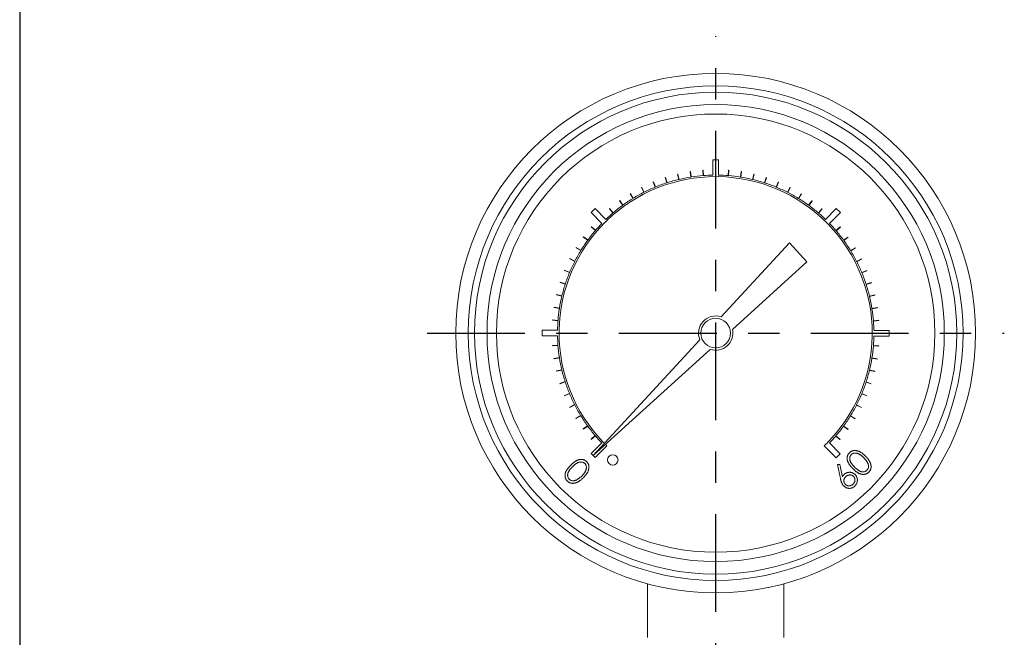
# Model space of a CAD drawing. Extents: x 894.9 to 905.9, y -8.5 to -0.5.
# Tile 2 of 10: x 894.9 to 898.1, y -4.4 to -2.5. Entities that reach past the tile are written whole.
import ezdxf

# ---------------------------------------------------------------- set-up
doc = ezdxf.new("R2010")
doc.units = 0
doc.header["$LTSCALE"] = 0.25
doc.header["$MEASUREMENT"] = 0
doc.linetypes.add('CENTER', pattern=[2, 1.25, -0.25, 0.25, -0.25])
doc.layers.get('0').update_dxf_attribs({"linetype": 'CONTINUOUS'})
doc.layers.get('DEFPOINTS').update_dxf_attribs({"linetype": 'CONTINUOUS'})
doc.layers.add('CENTER', color=40, linetype='CENTER')

msp = doc.modelspace()

# ---------------------------------------------------------------- linework, layer by layer
at = {"color": 7, "linetype": 'Continuous', "lineweight": 15}
for p, q in [((897.1224, -2.9029), (897.1224, -2.9516)), ((897.1405, -2.9029), (897.1224, -2.9029)), ((897.1405, -2.9516), (897.1405, -2.9029)), ((897.0103, -2.9482), (897.0093, -2.9485)), ((897.0093, -2.9485), (897.0134, -2.9655)), ((897.0144, -2.9652), (897.0103, -2.9482)), ((897.0505, -2.9403), (897.0496, -2.9405)), ((897.0496, -2.9405), (897.0523, -2.9577)), ((897.0533, -2.9576), (897.0505, -2.9403)), ((897.0913, -2.9356), (897.0903, -2.9356)), ((897.0903, -2.9356), (897.0917, -2.9531)), ((897.0927, -2.953), (897.0913, -2.9356)), ((897.1723, -2.9356), (897.1709, -2.9531)), ((897.1719, -2.9532), (897.1733, -2.9357)), ((897.1733, -2.9357), (897.1723, -2.9356)), ((897.213, -2.9405), (897.2103, -2.9577)), ((897.2113, -2.9579), (897.214, -2.9406)), ((897.214, -2.9406), (897.213, -2.9405)), ((897.2533, -2.9485), (897.2492, -2.9655)), ((897.2502, -2.9657), (897.2542, -2.9487)), ((897.2542, -2.9487), (897.2533, -2.9485)), ((896.9323, -2.9734), (896.9313, -2.9738)), ((896.9313, -2.9738), (896.938, -2.99)), ((896.939, -2.9896), (896.9323, -2.9734)), ((896.9708, -2.9593), (896.9698, -2.9596)), ((896.9698, -2.9596), (896.9752, -2.9762)), ((896.9762, -2.9759), (896.9708, -2.9593)), ((897.1321, -2.9565), (897.1405, -2.9567)), ((897.1405, -2.9567), (897.1405, -2.9566)), ((897.2928, -2.9596), (897.2874, -2.9762)), ((897.2883, -2.9766), (897.2937, -2.9599)), ((897.2937, -2.9599), (897.2928, -2.9596)), ((897.3312, -2.9738), (897.3246, -2.99)), ((897.3255, -2.9903), (897.3322, -2.9742)), ((897.3322, -2.9742), (897.3312, -2.9738)), ((896.8591, -3.0105), (896.8583, -3.011)), ((896.8583, -3.011), (896.8674, -3.0259)), ((896.8683, -3.0254), (896.8591, -3.0105)), ((896.895, -2.9905), (896.8941, -2.991)), ((896.8941, -2.991), (896.902, -3.0066)), ((896.9029, -3.0061), (896.895, -2.9905)), ((897.3685, -2.991), (897.3606, -3.0066)), ((897.3615, -3.007), (897.3694, -2.9914)), ((897.3694, -2.9914), (897.3685, -2.991)), ((897.4043, -3.011), (897.3952, -3.0259)), ((897.396, -3.0265), (897.4052, -3.0115)), ((897.4052, -3.0115), (897.4043, -3.011)), ((896.825, -3.0332), (896.8242, -3.0338)), ((896.8242, -3.0338), (896.8345, -3.048)), ((896.8353, -3.0474), (896.825, -3.0332)), ((897.4384, -3.0338), (897.4281, -3.048)), ((897.4289, -3.0486), (897.4392, -3.0344)), ((897.4392, -3.0344), (897.4384, -3.0338)), ((896.7463, -3.0585), (896.7335, -3.0714)), ((896.7335, -3.0714), (896.7679, -3.1058)), ((896.7807, -3.093), (896.7463, -3.0585)), ((896.7927, -3.0586), (896.792, -3.0592)), ((896.792, -3.0592), (896.8033, -3.0725)), ((896.8041, -3.0719), (896.7927, -3.0586)), ((897.4706, -3.0592), (897.4593, -3.0725)), ((897.46, -3.0732), (897.4714, -3.0599)), ((897.4714, -3.0599), (897.4706, -3.0592)), ((897.5165, -3.0587), (897.482, -3.0932)), ((897.4948, -3.106), (897.5293, -3.0715)), ((897.5293, -3.0715), (897.5165, -3.0587)), ((896.7783, -3.1024), (896.7844, -3.0966)), ((896.7844, -3.0966), (896.7843, -3.0965)), ((897.4854, -3.1035), (897.4912, -3.1096)), ((897.4912, -3.1096), (897.4913, -3.1095)), ((896.7346, -3.1164), (896.734, -3.1172)), ((896.734, -3.1172), (896.7473, -3.1286)), ((896.7479, -3.1278), (896.7346, -3.1164)), ((897.5286, -3.1172), (897.5153, -3.1286)), ((897.516, -3.1293), (897.5293, -3.118)), ((897.5293, -3.118), (897.5286, -3.1172)), ((896.7092, -3.1486), (896.7086, -3.1494)), ((896.7086, -3.1494), (896.7227, -3.1597)), ((896.7233, -3.1589), (896.7092, -3.1486)), ((897.3671, -3.1681), (897.1489, -3.4046)), ((897.4225, -3.2292), (897.3671, -3.1681)), ((897.554, -3.1494), (897.5399, -3.1597)), ((897.5404, -3.1605), (897.5546, -3.1502)), ((897.5546, -3.1502), (897.554, -3.1494)), ((896.6863, -3.1827), (896.6858, -3.1835)), ((896.6858, -3.1835), (896.7007, -3.1927)), ((896.7012, -3.1918), (896.6863, -3.1827)), ((897.5768, -3.1835), (897.5619, -3.1927)), ((897.5624, -3.1935), (897.5773, -3.1844)), ((897.5773, -3.1844), (897.5768, -3.1835)), ((896.6662, -3.2184), (896.6658, -3.2193)), ((896.6658, -3.2193), (896.6813, -3.2273)), ((896.6818, -3.2264), (896.6662, -3.2184)), ((897.1848, -3.4446), (897.4225, -3.2292)), ((897.5968, -3.2193), (897.5813, -3.2273)), ((897.5817, -3.2282), (897.5973, -3.2202)), ((897.5973, -3.2202), (897.5968, -3.2193)), ((896.649, -3.2557), (896.6486, -3.2566)), ((896.6486, -3.2566), (896.6647, -3.2633)), ((896.6651, -3.2623), (896.649, -3.2557)), ((897.614, -3.2566), (897.5979, -3.2633)), ((897.5982, -3.2642), (897.6144, -3.2575)), ((897.6144, -3.2575), (897.614, -3.2566)), ((896.6347, -3.2941), (896.6344, -3.2951)), ((896.6344, -3.2951), (896.651, -3.3005)), ((896.6513, -3.2995), (896.6347, -3.2941)), ((897.6282, -3.2951), (897.6116, -3.3005)), ((897.6119, -3.3014), (897.6285, -3.296)), ((897.6285, -3.296), (897.6282, -3.2951)), ((896.6235, -3.3336), (896.6232, -3.3346)), ((896.6232, -3.3346), (896.6403, -3.3386)), ((896.6405, -3.3377), (896.6235, -3.3336)), ((897.6394, -3.3346), (897.6223, -3.3386)), ((897.6226, -3.3396), (897.6396, -3.3355)), ((897.6396, -3.3355), (897.6394, -3.3346)), ((896.6154, -3.3738), (896.6152, -3.3748)), ((896.6152, -3.3748), (896.6325, -3.3775)), ((896.6327, -3.3765), (896.6154, -3.3738)), ((897.6474, -3.3748), (897.6301, -3.3775)), ((897.6302, -3.3785), (897.6475, -3.3758)), ((897.6475, -3.3758), (897.6474, -3.3748)), ((896.6105, -3.4145), (896.6104, -3.4155)), ((896.6104, -3.4155), (896.6279, -3.4169)), ((896.6279, -3.4159), (896.6105, -3.4145)), ((897.6522, -3.4155), (897.6347, -3.4169)), ((897.6348, -3.4179), (897.6523, -3.4165)), ((897.6523, -3.4165), (897.6522, -3.4155)), ((896.5776, -3.4474), (896.5776, -3.4655)), ((896.6264, -3.4474), (896.5776, -3.4474)), ((896.6313, -3.4557), (896.6315, -3.4474)), ((896.6315, -3.4474), (896.6314, -3.4474)), ((897.6313, -3.4573), (897.6311, -3.4657)), ((897.685, -3.4476), (897.6362, -3.4476)), ((897.685, -3.4657), (897.685, -3.4476)), ((896.5776, -3.4655), (896.6264, -3.4655)), ((897.0809, -3.4782), (896.7397, -3.8479)), ((897.6311, -3.4657), (897.6312, -3.4657)), ((897.6362, -3.4657), (897.685, -3.4657)), ((896.6278, -3.4951), (896.6103, -3.4965)), ((896.6103, -3.4965), (896.6104, -3.4975)), ((896.6104, -3.4975), (896.6279, -3.4961)), ((896.7397, -3.8479), (897.1142, -3.5086)), ((897.6522, -3.4975), (897.6347, -3.4961)), ((897.6347, -3.4971), (897.6521, -3.4985)), ((897.6521, -3.4985), (897.6522, -3.4975)), ((896.6324, -3.5345), (896.6151, -3.5373)), ((896.6151, -3.5373), (896.6152, -3.5383)), ((896.6152, -3.5383), (896.6325, -3.5355)), ((897.6299, -3.5365), (897.6472, -3.5392)), ((897.6474, -3.5383), (897.6301, -3.5355)), ((897.6472, -3.5392), (897.6474, -3.5383)), ((896.64, -3.5734), (896.623, -3.5775)), ((896.623, -3.5775), (896.6232, -3.5785)), ((896.6232, -3.5785), (896.6403, -3.5744)), ((897.6221, -3.5754), (897.6391, -3.5795)), ((897.6394, -3.5785), (897.6223, -3.5744)), ((897.6391, -3.5795), (897.6394, -3.5785)), ((896.6507, -3.6116), (896.6341, -3.617)), ((896.6344, -3.618), (896.651, -3.6126)), ((897.6113, -3.6135), (897.6279, -3.6189)), ((897.6282, -3.618), (897.6116, -3.6126)), ((896.6341, -3.617), (896.6344, -3.618)), ((897.6279, -3.6189), (897.6282, -3.618)), ((896.6644, -3.6489), (896.6482, -3.6556)), ((896.6482, -3.6556), (896.6486, -3.6565)), ((896.6486, -3.6565), (896.6647, -3.6498)), ((897.5975, -3.6507), (897.6136, -3.6574)), ((897.614, -3.6565), (897.5979, -3.6498)), ((897.6136, -3.6574), (897.614, -3.6565)), ((896.6809, -3.6849), (896.6653, -3.6928)), ((896.6653, -3.6928), (896.6658, -3.6937)), ((896.6658, -3.6937), (896.6813, -3.6858)), ((897.5808, -3.6867), (897.5964, -3.6946)), ((897.5968, -3.6937), (897.5813, -3.6858)), ((897.5964, -3.6946), (897.5968, -3.6937)), ((896.7002, -3.7195), (896.6853, -3.7287)), ((896.6853, -3.7287), (896.6858, -3.7295)), ((896.6858, -3.7295), (896.7007, -3.7204)), ((897.5614, -3.7212), (897.5763, -3.7304)), ((897.5768, -3.7295), (897.5619, -3.7204)), ((897.5763, -3.7304), (897.5768, -3.7295)), ((896.7222, -3.7525), (896.708, -3.7628)), ((896.708, -3.7628), (896.7086, -3.7636)), ((896.7086, -3.7636), (896.7227, -3.7534)), ((897.5393, -3.7542), (897.5534, -3.7644)), ((897.554, -3.7636), (897.5399, -3.7534)), ((897.5534, -3.7644), (897.554, -3.7636)), ((896.7466, -3.7837), (896.7333, -3.7951)), ((896.7333, -3.7951), (896.734, -3.7959)), ((896.734, -3.7959), (896.7473, -3.7845)), ((896.7714, -3.8035), (896.7713, -3.8035)), ((896.7762, -3.8085), (896.7714, -3.8035)), ((897.5147, -3.7853), (897.528, -3.7966)), ((897.5286, -3.7959), (897.5153, -3.7845)), ((897.528, -3.7966), (897.5286, -3.7959)), ((896.7678, -3.8071), (896.7333, -3.8415)), ((896.7461, -3.8543), (896.7839, -3.8166)), ((896.7839, -3.8166), (896.7795, -3.8119)), ((897.4843, -3.8106), (897.4782, -3.8164)), ((897.4782, -3.8164), (897.5163, -3.8545)), ((897.4849, -3.8101), (897.4843, -3.8106)), ((897.5291, -3.8417), (897.4947, -3.8072)), ((896.7333, -3.8415), (896.7461, -3.8543)), ((897.5163, -3.8545), (897.5291, -3.8417)), ((897.5203, -3.8767), (897.5275, -3.8758)), ((897.5296, -3.9212), (897.5203, -3.8767)), ((897.5275, -3.8758), (897.5358, -3.9152)), ((896.9138, -4.4285), (896.9138, -4.2575)), ((897.3488, -4.4285), (897.3488, -4.2575))]:
    msp.add_line(p, q, dxfattribs=at)
for centre, radius in [((897.1313, -3.4565), 0.83), ((897.1313, -3.4565), 0.79), ((897.1313, -3.4565), 0.77), ((897.1313, -3.4565), 0.73), ((897.1313, -3.4565), 0.7), ((897.1313, -3.4565), 0.0474), ((896.8028, -3.8616), 0.0167)]:
    msp.add_circle(centre, radius, dxfattribs=at)
for radius, start, end in [(0.505, 94.5, 98.8865), (0.505, 91.0148, 94.3865), (0.505, 85.5, 88.9597), (0.505, 81, 85.3865), (0.5, 89.9073, 133.9493), (0.505, 108, 112.3865), (0.505, 103.5, 107.8865), (0.505, 99, 103.3865), (0.5, 44.9073, 88.9493), (0.505, 76.5, 80.8865), (0.505, 72, 76.3865), (0.505, 67.5, 71.8865), (0.505, 117, 121.3865), (0.505, 112.5, 116.8865), (0.505, 63, 67.3865), (0.505, 58.5, 62.8865), (0.505, 126, 130.3865), (0.505, 121.5, 125.8865), (0.505, 54, 58.3865), (0.505, 49.5, 53.8865), (0.505, 130.5, 133.9597), (0.505, 46.0148, 49.3865), (0.5, 134.9073, 178.9493), (0.505, 136.0148, 139.3865), (0.5, 359.9073, 43.9493), (0.505, 40.5, 43.9597), (0.505, 139.5, 143.8865), (0.505, 36, 40.3865), (0.505, 144, 148.3865), (0.505, 31.5, 35.8865), (0.505, 148.5, 152.8865), (0.505, 27, 31.3865), (0.505, 153, 157.3865), (0.505, 22.5, 26.8865), (0.505, 157.5, 161.8865), (0.505, 18, 22.3865), (0.505, 162, 166.3865), (0.505, 13.5, 17.8865), (0.505, 166.5, 170.8865), (0.505, 9, 13.3865), (0.505, 171, 175.3865), (0.505, 4.5, 8.8865), (0.505, 175.5, 178.9597), (0.0548, 71.306, 203.2895), (0.505, 1.0148, 4.3865), (0.5, 179.9073, 223.9493), (0.0548, 251.8112, 12.5527), (0.505, 181.0148, 184.3865), (0.5, 315, 358.9493), (0.505, 355.5, 358.9597), (0.505, 184.5, 188.8865), (0.505, 351, 355.3865), (0.505, 189, 193.3865), (0.505, 346.5, 350.8865), (0.505, 193.5, 197.8865), (0.505, 342, 346.3865), (0.505, 198, 202.3865), (0.505, 337.5, 341.8865), (0.505, 202.5, 206.8865), (0.505, 333, 337.3865), (0.505, 207, 211.3865), (0.505, 328.5, 332.8865), (0.505, 211.5, 215.8865), (0.505, 324, 328.3865), (0.505, 216, 220.3865), (0.505, 319.5, 323.8865), (0.505, 220.5, 223.9597), (0.505, 316.0148, 319.3865)]:
    msp.add_arc((897.1313, -3.4565), radius, start, end, dxfattribs=at)
for points, knots in [([(897.5581, -3.8389), (897.5586, -3.8384), (897.5595, -3.8375), (897.5611, -3.8363), (897.5627, -3.8352), (897.5643, -3.8342), (897.5661, -3.8334), (897.5679, -3.8327), (897.5698, -3.8322), (897.5717, -3.8318), (897.5737, -3.8315), (897.5758, -3.8315), (897.5779, -3.8316), (897.58, -3.8318), (897.5822, -3.8322), (897.5844, -3.8328), (897.5867, -3.8335), (897.589, -3.8344), (897.5914, -3.8355), (897.5938, -3.8368), (897.5963, -3.8384), (897.5988, -3.8402), (897.6014, -3.8422), (897.604, -3.8444), (897.6067, -3.8469), (897.6085, -3.8486), (897.6094, -3.8495)], [0, 0, 0, 0, 0.033788, 0.067194, 0.099862, 0.132567, 0.165151, 0.197913, 0.231319, 0.265083, 0.299255, 0.334399, 0.369943, 0.406284, 0.444064, 0.482998, 0.523354, 0.565537, 0.609613, 0.656391, 0.705885, 0.758325, 0.813832, 0.872795, 0.934722, 1, 1, 1, 1]), ([(896.6687, -3.8784), (896.6697, -3.8775), (896.6715, -3.8757), (896.6743, -3.8731), (896.677, -3.8708), (896.6796, -3.8688), (896.6822, -3.8669), (896.6846, -3.8653), (896.687, -3.864), (896.6892, -3.8629), (896.6914, -3.862), (896.6936, -3.8612), (896.6958, -3.8607), (896.6979, -3.8603), (896.6999, -3.86), (896.702, -3.8599), (896.704, -3.86), (896.706, -3.8602), (896.7079, -3.8606), (896.7098, -3.8612), (896.7116, -3.8618), (896.7133, -3.8626), (896.7149, -3.8635), (896.7165, -3.8646), (896.718, -3.8658), (896.719, -3.8667), (896.7194, -3.8672)], [0, 0, 0, 0, 0.068595, 0.133246, 0.194313, 0.251279, 0.304513, 0.354235, 0.400481, 0.443411, 0.484015, 0.523252, 0.561042, 0.5979, 0.633518, 0.668314, 0.702496, 0.736685, 0.770293, 0.803437, 0.835913, 0.86846, 0.900847, 0.933467, 0.966258, 1, 1, 1, 1]), ([(897.5694, -3.8895), (897.5685, -3.8886), (897.5666, -3.8868), (897.5641, -3.884), (897.5618, -3.8813), (897.5597, -3.8786), (897.5578, -3.8761), (897.5563, -3.8737), (897.5549, -3.8713), (897.5538, -3.8691), (897.5529, -3.8668), (897.5522, -3.8647), (897.5516, -3.8625), (897.5512, -3.8604), (897.551, -3.8583), (897.5509, -3.8563), (897.551, -3.8543), (897.5512, -3.8523), (897.5516, -3.8504), (897.5521, -3.8485), (897.5527, -3.8467), (897.5536, -3.845), (897.5545, -3.8434), (897.5555, -3.8418), (897.5567, -3.8403), (897.5576, -3.8393), (897.5581, -3.8389)], [0, 0, 0, 0, 0.068595, 0.133246, 0.194313, 0.251279, 0.304513, 0.354235, 0.400481, 0.443411, 0.484015, 0.523252, 0.561042, 0.5979, 0.633518, 0.668314, 0.702496, 0.736685, 0.770293, 0.803437, 0.835913, 0.86846, 0.900847, 0.933467, 0.966258, 1, 1, 1, 1]), ([(897.5643, -3.8447), (897.5637, -3.8454), (897.5625, -3.8468), (897.561, -3.8492), (897.56, -3.8519), (897.5595, -3.8543), (897.5592, -3.8563), (897.5592, -3.8578), (897.5593, -3.8594), (897.5595, -3.861), (897.5599, -3.8626), (897.5603, -3.8643), (897.5609, -3.866), (897.5617, -3.8677), (897.5626, -3.8694), (897.5637, -3.8713), (897.565, -3.8732), (897.5666, -3.8752), (897.5683, -3.8774), (897.5702, -3.8796), (897.5723, -3.8819), (897.5739, -3.8834), (897.5747, -3.8842)], [0, 0, 0, 0, 0.060387, 0.120883, 0.182755, 0.247811, 0.281299, 0.315088, 0.349702, 0.384857, 0.420966, 0.458511, 0.497175, 0.537602, 0.580503, 0.627468, 0.678388, 0.733983, 0.793747, 0.857714, 0.926698, 1, 1, 1, 1]), ([(897.6041, -3.8548), (897.6034, -3.8541), (897.602, -3.8527), (897.5999, -3.8507), (897.5978, -3.849), (897.5958, -3.8474), (897.5937, -3.8459), (897.5918, -3.8446), (897.5898, -3.8435), (897.5879, -3.8425), (897.5861, -3.8417), (897.5842, -3.841), (897.5825, -3.8405), (897.5808, -3.8401), (897.5791, -3.8398), (897.5774, -3.8397), (897.5758, -3.8397), (897.5738, -3.8399), (897.5714, -3.8405), (897.5687, -3.8415), (897.5664, -3.8429), (897.565, -3.8441), (897.5643, -3.8447)], [0, 0, 0, 0, 0.065681, 0.128486, 0.188175, 0.245106, 0.299448, 0.350823, 0.399942, 0.446672, 0.491255, 0.533376, 0.573853, 0.612526, 0.649597, 0.685532, 0.720106, 0.753838, 0.818925, 0.880493, 0.940311, 1, 1, 1, 1]), ([(897.6167, -3.8718), (897.6164, -3.8711), (897.6157, -3.8697), (897.6145, -3.8676), (897.6131, -3.8655), (897.6116, -3.8633), (897.6099, -3.8612), (897.6081, -3.8591), (897.6062, -3.8569), (897.6048, -3.8555), (897.6041, -3.8548)], [0, 0, 0, 0, 0.110588, 0.224542, 0.342503, 0.464324, 0.590756, 0.722227, 0.858843, 1, 1, 1, 1]), ([(897.6094, -3.8495), (897.6103, -3.8504), (897.6121, -3.8522), (897.6145, -3.8549), (897.6167, -3.8575), (897.6187, -3.8601), (897.6205, -3.8626), (897.622, -3.8651), (897.6234, -3.8674), (897.6245, -3.8698), (897.6254, -3.8721), (897.6261, -3.8744), (897.6267, -3.8766), (897.6271, -3.8787), (897.6274, -3.8809), (897.6274, -3.883), (897.6273, -3.8851), (897.6271, -3.8871), (897.6267, -3.889), (897.6262, -3.891), (897.6255, -3.8928), (897.6247, -3.8945), (897.6237, -3.8962), (897.6226, -3.8978), (897.6214, -3.8994), (897.6205, -3.9003), (897.62, -3.9008)], [0, 0, 0, 0, 0.065063, 0.126773, 0.185516, 0.240765, 0.29298, 0.34225, 0.388919, 0.432776, 0.474628, 0.514775, 0.553606, 0.591426, 0.628028, 0.663804, 0.698984, 0.733591, 0.767628, 0.801208, 0.834264, 0.866981, 0.89972, 0.932702, 0.966176, 1, 1, 1, 1]), ([(896.6575, -3.9291), (896.657, -3.9286), (896.6561, -3.9277), (896.6549, -3.9262), (896.6539, -3.9246), (896.6529, -3.923), (896.6521, -3.9213), (896.6515, -3.9195), (896.651, -3.9176), (896.6506, -3.9157), (896.6503, -3.9138), (896.6503, -3.9118), (896.6504, -3.9097), (896.6506, -3.9076), (896.651, -3.9055), (896.6516, -3.9034), (896.6523, -3.9012), (896.6532, -3.8989), (896.6543, -3.8967), (896.6557, -3.8943), (896.6573, -3.8918), (896.6591, -3.8893), (896.6612, -3.8867), (896.6635, -3.884), (896.666, -3.8812), (896.6678, -3.8794), (896.6687, -3.8784)], [0, 0, 0, 0, 0.033787, 0.066622, 0.099285, 0.131361, 0.163585, 0.196104, 0.228902, 0.262158, 0.295991, 0.330218, 0.36506, 0.400951, 0.43762, 0.475708, 0.515381, 0.556414, 0.599765, 0.646424, 0.696431, 0.749782, 0.806573, 0.867436, 0.931887, 1, 1, 1, 1]), ([(896.674, -3.8837), (896.6733, -3.8845), (896.6717, -3.886), (896.6696, -3.8884), (896.6677, -3.8906), (896.6659, -3.8927), (896.6644, -3.8947), (896.6631, -3.8966), (896.662, -3.8985), (896.6611, -3.9002), (896.6604, -3.902), (896.6597, -3.9036), (896.6593, -3.9053), (896.6589, -3.9069), (896.6587, -3.9085), (896.6586, -3.9101), (896.6587, -3.9117), (896.6589, -3.9137), (896.6594, -3.9161), (896.6605, -3.9188), (896.6619, -3.9212), (896.6631, -3.9226), (896.6637, -3.9232)], [0, 0, 0, 0, 0.072951, 0.141584, 0.205926, 0.265301, 0.320597, 0.371817, 0.41879, 0.461699, 0.502134, 0.540804, 0.578181, 0.614297, 0.649678, 0.684299, 0.718359, 0.752081, 0.817652, 0.879722, 0.939966, 1, 1, 1, 1]), ([(896.7136, -3.8734), (896.7129, -3.8728), (896.7115, -3.8715), (896.7091, -3.8701), (896.7064, -3.8691), (896.704, -3.8685), (896.702, -3.8683), (896.7005, -3.8683), (896.6989, -3.8683), (896.6973, -3.8686), (896.6956, -3.8689), (896.694, -3.8694), (896.6923, -3.87), (896.6906, -3.8707), (896.6888, -3.8716), (896.687, -3.8728), (896.6851, -3.8741), (896.683, -3.8756), (896.6809, -3.8773), (896.6787, -3.8793), (896.6764, -3.8814), (896.6748, -3.8829), (896.674, -3.8837)], [0, 0, 0, 0, 0.060387, 0.120883, 0.182755, 0.247811, 0.281299, 0.315088, 0.349702, 0.384857, 0.420966, 0.458511, 0.497175, 0.537602, 0.580503, 0.627468, 0.678388, 0.733983, 0.793747, 0.857714, 0.926698, 1, 1, 1, 1]), ([(896.7035, -3.9132), (896.7042, -3.9125), (896.7056, -3.9111), (896.7075, -3.909), (896.7093, -3.9069), (896.7109, -3.9048), (896.7124, -3.9028), (896.7137, -3.9008), (896.7148, -3.8989), (896.7158, -3.897), (896.7166, -3.8951), (896.7173, -3.8933), (896.7178, -3.8915), (896.7182, -3.8898), (896.7185, -3.8881), (896.7186, -3.8865), (896.7186, -3.8849), (896.7184, -3.8829), (896.7178, -3.8805), (896.7168, -3.8778), (896.7154, -3.8754), (896.7142, -3.8741), (896.7136, -3.8734)], [0, 0, 0, 0, 0.0656812, 0.1284865, 0.1881751, 0.2451061, 0.2994484, 0.3508229, 0.3999417, 0.4466717, 0.4912545, 0.5333763, 0.5738528, 0.6125263, 0.6495971, 0.685532, 0.7201058, 0.7538377, 0.8189254, 0.8804935, 0.9403113, 1, 1, 1, 1]), ([(896.7194, -3.8672), (896.7199, -3.8676), (896.7208, -3.8686), (896.722, -3.8701), (896.7231, -3.8717), (896.7241, -3.8734), (896.7249, -3.8751), (896.7256, -3.877), (896.7261, -3.8788), (896.7265, -3.8808), (896.7267, -3.8828), (896.7268, -3.8849), (896.7267, -3.887), (896.7265, -3.8891), (896.7261, -3.8913), (896.7255, -3.8935), (896.7247, -3.8958), (896.7239, -3.8981), (896.7227, -3.9004), (896.7214, -3.9029), (896.7199, -3.9053), (896.7181, -3.9079), (896.7161, -3.9104), (896.7139, -3.9131), (896.7114, -3.9158), (896.7097, -3.9176), (896.7088, -3.9185)], [0, 0, 0, 0, 0.033788, 0.067194, 0.099862, 0.132567, 0.165151, 0.197913, 0.231319, 0.265083, 0.299255, 0.334399, 0.369943, 0.406284, 0.444064, 0.482998, 0.523354, 0.565537, 0.609613, 0.656391, 0.705885, 0.758325, 0.813832, 0.872795, 0.934722, 1, 1, 1, 1]), ([(897.62, -3.9008), (897.6196, -3.9013), (897.6186, -3.9022), (897.6171, -3.9034), (897.6155, -3.9044), (897.6139, -3.9053), (897.6122, -3.9062), (897.6104, -3.9068), (897.6086, -3.9073), (897.6067, -3.9077), (897.6047, -3.9079), (897.6027, -3.908), (897.6007, -3.9079), (897.5986, -3.9077), (897.5965, -3.9073), (897.5943, -3.9067), (897.5921, -3.906), (897.5899, -3.9051), (897.5876, -3.9039), (897.5852, -3.9026), (897.5828, -3.901), (897.5803, -3.8992), (897.5776, -3.8971), (897.5749, -3.8948), (897.5722, -3.8923), (897.5703, -3.8905), (897.5694, -3.8895)], [0, 0, 0, 0, 0.033787, 0.066622, 0.099285, 0.131361, 0.163585, 0.196104, 0.228902, 0.262158, 0.295991, 0.330218, 0.36506, 0.400951, 0.43762, 0.475708, 0.515381, 0.556414, 0.599765, 0.646424, 0.696431, 0.749782, 0.806573, 0.867436, 0.931887, 1, 1, 1, 1]), ([(897.5747, -3.8842), (897.5754, -3.885), (897.577, -3.8865), (897.5793, -3.8887), (897.5815, -3.8906), (897.5836, -3.8923), (897.5856, -3.8938), (897.5876, -3.8952), (897.5894, -3.8963), (897.5912, -3.8972), (897.5929, -3.8979), (897.5946, -3.8985), (897.5962, -3.899), (897.5978, -3.8994), (897.5994, -3.8996), (897.601, -3.8997), (897.6026, -3.8996), (897.6046, -3.8994), (897.607, -3.8989), (897.6097, -3.8978), (897.6121, -3.8964), (897.6135, -3.8952), (897.6142, -3.8946)], [0, 0, 0, 0, 0.072951, 0.141584, 0.205926, 0.265301, 0.320597, 0.371817, 0.41879, 0.461699, 0.502134, 0.540804, 0.578181, 0.614297, 0.649678, 0.684299, 0.718359, 0.752081, 0.817652, 0.879722, 0.939966, 1, 1, 1, 1]), ([(897.6142, -3.8946), (897.6148, -3.8939), (897.6161, -3.8925), (897.6174, -3.8901), (897.6185, -3.8875), (897.619, -3.8851), (897.6193, -3.8831), (897.6193, -3.8816), (897.6192, -3.88), (897.619, -3.8784), (897.6186, -3.8768), (897.6181, -3.8752), (897.6175, -3.8735), (897.617, -3.8724), (897.6167, -3.8718)], [0, 0, 0, 0, 0.112813, 0.225394, 0.339595, 0.459675, 0.521735, 0.583926, 0.648174, 0.713881, 0.781004, 0.851451, 0.924051, 1, 1, 1, 1]), ([(896.7088, -3.9185), (896.7079, -3.9194), (896.7061, -3.9211), (896.7034, -3.9236), (896.7008, -3.9258), (896.6982, -3.9278), (896.6957, -3.9296), (896.6932, -3.9311), (896.6908, -3.9324), (896.6885, -3.9335), (896.6862, -3.9344), (896.6839, -3.9352), (896.6817, -3.9357), (896.6795, -3.9362), (896.6774, -3.9364), (896.6753, -3.9365), (896.6732, -3.9364), (896.6712, -3.9362), (896.6692, -3.9357), (896.6673, -3.9352), (896.6655, -3.9345), (896.6638, -3.9337), (896.6621, -3.9328), (896.6605, -3.9317), (896.6589, -3.9305), (896.658, -3.9296), (896.6575, -3.9291)], [0, 0, 0, 0, 0.0650633, 0.1267732, 0.1855158, 0.2407647, 0.2929798, 0.3422504, 0.3889193, 0.4327757, 0.4746284, 0.5147747, 0.5536059, 0.5914264, 0.6280281, 0.6638036, 0.6989843, 0.7335915, 0.7676285, 0.8012083, 0.8342638, 0.8669807, 0.8997197, 0.9327019, 0.9661759, 1, 1, 1, 1]), ([(896.6637, -3.9232), (896.6644, -3.9239), (896.6657, -3.9251), (896.6682, -3.9265), (896.6708, -3.9276), (896.6732, -3.9281), (896.6752, -3.9283), (896.6767, -3.9283), (896.6783, -3.9282), (896.6799, -3.928), (896.6815, -3.9277), (896.6831, -3.9272), (896.6848, -3.9265), (896.6859, -3.926), (896.6865, -3.9258)], [0, 0, 0, 0, 0.112813, 0.225394, 0.339595, 0.459675, 0.521735, 0.583926, 0.648174, 0.713881, 0.781004, 0.851451, 0.924051, 1, 1, 1, 1]), ([(896.6865, -3.9258), (896.6872, -3.9254), (896.6886, -3.9247), (896.6907, -3.9235), (896.6928, -3.9221), (896.695, -3.9207), (896.6971, -3.919), (896.6992, -3.9172), (896.7014, -3.9153), (896.7028, -3.9139), (896.7035, -3.9132)], [0, 0, 0, 0, 0.110588, 0.224542, 0.342503, 0.464324, 0.590756, 0.722227, 0.858843, 1, 1, 1, 1]), ([(897.5401, -3.9449), (897.5395, -3.9442), (897.5383, -3.943), (897.5367, -3.9408), (897.5353, -3.9384), (897.5341, -3.9363), (897.5333, -3.9344), (897.5327, -3.9329), (897.5322, -3.9312), (897.5316, -3.9294), (897.5311, -3.9275), (897.5305, -3.9255), (897.53, -3.9234), (897.5297, -3.9219), (897.5296, -3.9212)], [0, 0, 0, 0, 0.0978182, 0.1997261, 0.3052764, 0.4158115, 0.4744722, 0.5372739, 0.6036574, 0.6742989, 0.7498345, 0.8285985, 0.9123778, 1, 1, 1, 1]), ([(897.5358, -3.9152), (897.5366, -3.914), (897.5383, -3.9116), (897.5403, -3.9095), (897.5413, -3.9085)], [0, 0, 0, 0, 0.512659, 1, 1, 1, 1]), ([(897.5462, -3.9157), (897.5458, -3.9161), (897.545, -3.917), (897.5438, -3.9185), (897.5429, -3.92), (897.5421, -3.9215), (897.5415, -3.9231), (897.541, -3.9247), (897.5408, -3.9263), (897.5407, -3.928), (897.5408, -3.9297), (897.541, -3.9313), (897.5414, -3.9329), (897.5419, -3.9344), (897.5426, -3.9359), (897.5434, -3.9372), (897.5444, -3.9386), (897.5452, -3.9394), (897.5456, -3.9398)], [0, 0, 0, 0, 0.0705993, 0.1379009, 0.2031962, 0.2667897, 0.3291064, 0.3906535, 0.4526531, 0.515748, 0.5779263, 0.63893, 0.6983507, 0.757296, 0.8163938, 0.8762669, 0.9368171, 1, 1, 1, 1]), ([(897.5413, -3.9085), (897.5419, -3.9079), (897.5431, -3.9068), (897.5451, -3.9053), (897.5472, -3.904), (897.5493, -3.903), (897.5515, -3.9022), (897.5539, -3.9016), (897.5563, -3.9013), (897.5587, -3.9011), (897.5612, -3.9012), (897.5636, -3.9016), (897.566, -3.9021), (897.5682, -3.9029), (897.5704, -3.904), (897.5724, -3.9052), (897.5744, -3.9068), (897.5756, -3.9079), (897.5763, -3.9085)], [0, 0, 0, 0, 0.0652308, 0.1284049, 0.1900671, 0.2509434, 0.3115458, 0.3728628, 0.4350237, 0.4990717, 0.5630911, 0.6255101, 0.68668, 0.7472825, 0.8085635, 0.8707421, 0.934341, 1, 1, 1, 1]), ([(897.5713, -3.9141), (897.5709, -3.9137), (897.5701, -3.9129), (897.5687, -3.912), (897.5673, -3.9112), (897.5658, -3.9105), (897.5642, -3.9101), (897.5626, -3.9098), (897.5608, -3.9096), (897.5591, -3.9097), (897.5573, -3.9099), (897.5555, -3.9102), (897.5538, -3.9107), (897.5522, -3.9114), (897.5506, -3.9122), (897.5491, -3.9132), (897.5476, -3.9144), (897.5467, -3.9152), (897.5462, -3.9157)], [0, 0, 0, 0, 0.061138, 0.119994, 0.178225, 0.236256, 0.294929, 0.354716, 0.41673, 0.480664, 0.545832, 0.609758, 0.672971, 0.736017, 0.799839, 0.864775, 0.931088, 1, 1, 1, 1]), ([(897.5701, -3.9386), (897.5706, -3.9382), (897.5714, -3.9373), (897.5725, -3.9359), (897.5734, -3.9344), (897.5742, -3.9328), (897.5749, -3.9313), (897.5753, -3.9296), (897.5756, -3.9279), (897.5758, -3.9261), (897.5758, -3.9244), (897.5757, -3.9227), (897.5753, -3.9211), (897.5749, -3.9195), (897.5742, -3.918), (897.5734, -3.9167), (897.5724, -3.9153), (897.5717, -3.9145), (897.5713, -3.9141)], [0, 0, 0, 0, 0.067962, 0.133283, 0.197835, 0.260892, 0.323377, 0.38635, 0.449638, 0.514795, 0.57924, 0.641814, 0.701359, 0.760727, 0.819222, 0.878716, 0.938147, 1, 1, 1, 1]), ([(897.5763, -3.9085), (897.5771, -3.9093), (897.5786, -3.911), (897.5805, -3.9138), (897.582, -3.9168), (897.5831, -3.92), (897.5838, -3.9232), (897.5839, -3.9265), (897.5836, -3.9299), (897.5829, -3.9332), (897.5817, -3.9365), (897.5802, -3.9395), (897.5783, -3.9424), (897.5767, -3.9441), (897.5759, -3.945)], [0, 0, 0, 0, 0.085948, 0.169125, 0.250399, 0.33229, 0.413364, 0.494172, 0.576022, 0.660757, 0.745783, 0.830044, 0.914028, 1, 1, 1, 1]), ([(897.5759, -3.945), (897.5751, -3.9457), (897.5734, -3.9472), (897.5707, -3.9491), (897.5677, -3.9506), (897.5646, -3.9517), (897.5614, -3.9524), (897.5581, -3.9526), (897.5548, -3.9523), (897.5515, -3.9516), (897.5483, -3.9505), (897.5453, -3.949), (897.5426, -3.9471), (897.5409, -3.9456), (897.5401, -3.9449)], [0, 0, 0, 0, 0.084335, 0.167052, 0.249566, 0.33274, 0.415915, 0.497828, 0.580373, 0.6646, 0.749467, 0.83251, 0.915639, 1, 1, 1, 1]), ([(897.5456, -3.9398), (897.546, -3.9402), (897.5468, -3.9409), (897.5481, -3.9419), (897.5495, -3.9427), (897.551, -3.9434), (897.5526, -3.9439), (897.5542, -3.9441), (897.5559, -3.9443), (897.5576, -3.9443), (897.5594, -3.9442), (897.5611, -3.9438), (897.5628, -3.9434), (897.5643, -3.9427), (897.5659, -3.9419), (897.5674, -3.941), (897.5688, -3.9399), (897.5697, -3.9391), (897.5701, -3.9386)], [0, 0, 0, 0, 0.061842, 0.121262, 0.180746, 0.239231, 0.298308, 0.358183, 0.420359, 0.484792, 0.549938, 0.613718, 0.676681, 0.739154, 0.8022, 0.86674, 0.93205, 1, 1, 1, 1])]:
    msp.add_open_spline(points, degree=3, knots=knots, dxfattribs=at)
at = {"layer": 'CENTER'}
for p, q in [((897.1313, -4.96), (897.1313, -2.5079)), ((896.2098, -3.4565), (898.0528, -3.4565))]:
    msp.add_line(p, q, dxfattribs=at)
at = {"layer": 'DEFPOINTS'}
msp.add_line((894.9093, -0.5339), (894.9093, -8.5339), dxfattribs=at)

doc.saveas('drawing.dxf')
